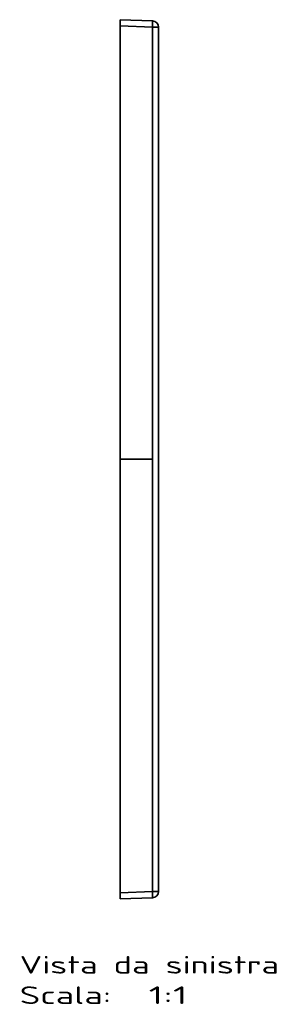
# Model space of a CAD drawing. Extents: x 144 to 1508, y -13 to 1373.
# Tile 4 of 5: x 1304 to 1508, y -13 to 771. Entities that reach past the tile are written whole.
import ezdxf
from ezdxf.enums import TextEntityAlignment as Align

# ---------------------------------------------------------------- set-up
doc = ezdxf.new("R2010")
doc.units = 0
doc.layers.get('0').update_dxf_attribs({"lineweight": 13})
doc.styles.get("Standard").update_dxf_attribs({"font": 'isocp.shx'})

# ---------------------------------------------------------------- blocks, each defined once
blk = doc.blocks.new('BLOCK27')
at = {"color": 7, "lineweight": 13}
for s, p, p2 in [('Vista da sinistra', (-80, -409.43), (126.45, -409.43)), ('Scala:', (-80, -433.61), (-7.14, -433.61)), ('  1:1', (-7.14, -433.61), (53.59, -433.61))]:
    blk.add_text(s, height=14, dxfattribs=at).set_placement(p, p2, align=Align.FIT)
blk = doc.blocks.new('BLOCK28')
at = {"color": 7, "lineweight": 35}
for p, q in [((25.67, 349.1), (0, 350)), ((0, 350), (25.67, 349.1)), ((25.67, 349.1), (0, 350)), ((0, 350), (25.67, 349.1)), ((0, 345), (0, 0)), ((0, 345), (25.67, 344.11)), ((0, 345), (25.67, 344.11)), ((0, 345), (0, 0)), ((25.67, 344.11), (25.67, 0)), ((25.67, 344.11), (25.67, 0)), ((30.5, -344.11), (30.5, 344.11)), ((30.5, 344.11), (30.5, -344.11)), ((25.67, 0), (0, 0)), ((0, -345), (0, 0)), ((25.67, 0), (0, 0)), ((0, -345), (0, 0)), ((25.67, -344.11), (25.67, 0)), ((25.67, 0), (25.67, -344.11)), ((25.67, -344.11), (0, -345)), ((0, -345), (25.67, -344.11)), ((0, -350), (25.67, -349.1)), ((0, -350), (25.67, -349.1))]:
    blk.add_line(p, q, dxfattribs=at)
at = {"color": 7, "lineweight": 35, "ltscale": 0.124924}
for p, q in [((0, 350), (0, 345)), ((0, 345), (0, 350)), ((0, -345), (0, -350)), ((0, -350), (0, -345))]:
    blk.add_line(p, q, dxfattribs=at)
at = {"color": 7, "lineweight": 35, "ltscale": 0.120638}
for p, q in [((25.67, 344.11), (30.5, 344.11)), ((30.5, 344.11), (25.67, 344.11)), ((25.67, -344.11), (30.5, -344.11)), ((30.5, -344.11), (25.67, -344.11))]:
    blk.add_line(p, q, dxfattribs=at)
at = {"color": 7, "lineweight": 35}
for centre, start, end in [((25.5, 344.11), 360, 88.01075), ((25.5, 344.11), 0, 88), ((25.5, -344.11), 272, 0), ((25.5, -344.11), 272, 360)]:
    blk.add_arc(centre, 5, start, end, dxfattribs=at)
for centre, major_axis, start_param, end_param in [((25.5, 344.11), (0.17, 5), 4.713607, 6.283185), ((25.5, -344.11), (-0.17, 5), 3.141593, 4.711171)]:
    blk.add_ellipse(centre, major_axis=major_axis, ratio=0.034878, start_param=start_param, end_param=end_param, dxfattribs=at)
for points, knots in [([(25.67, 344.11), (25.69, 344.41), (25.69, 344.71), (25.7, 345.03), (25.72, 345.69), (25.73, 346.34), (25.74, 346.65), (25.74, 347.08), (25.75, 347.45), (25.75, 347.56), (25.75, 347.98), (25.74, 348.34), (25.74, 348.57), (25.73, 348.8), (25.71, 348.95), (25.71, 348.97), (25.71, 348.99), (25.7, 349.01), (25.7, 349.02), (25.7, 349.02), (25.7, 349.02), (25.7, 349.02), (25.7, 349.03), (25.7, 349.03), (25.7, 349.03), (25.7, 349.04), (25.7, 349.04), (25.7, 349.04), (25.7, 349.04), (25.7, 349.05), (25.7, 349.05), (25.69, 349.07), (25.69, 349.08), (25.69, 349.09), (25.68, 349.1), (25.68, 349.1), (25.68, 349.1), (25.68, 349.1), (25.67, 349.1), (25.67, 349.1), (25.67, 349.1), (25.67, 349.1)], [0, 0, 0, 0, 0, 0, 2.632031, 2.632031, 2.632031, 5.289497, 5.289497, 5.289497, 6.517051, 6.517051, 6.517051, 9.967533, 9.967533, 9.967533, 10.650241, 10.650241, 10.650241, 10.718523, 10.718523, 10.718523, 10.786806, 10.786806, 10.786806, 10.855094, 10.855094, 10.855094, 10.923383, 10.923383, 10.923383, 11.059947, 11.059947, 11.059947, 11.772023, 11.772023, 11.772023, 11.970437, 11.970437, 11.970437, 11.971905, 11.971905, 11.971905, 11.971905, 11.971905, 11.971905]), ([(25.67, -349.1), (25.69, -349.1), (25.71, -349.03), (25.72, -348.88), (25.75, -348.2), (25.75, -347), (25.73, -346.05), (25.71, -345.08), (25.67, -344.11)], [0, 0, 0, 0, 0, 0, 3.278725, 3.278725, 3.278725, 10.916333, 10.916333, 10.916333, 10.916333, 10.916333, 10.916333])]:
    blk.add_open_spline(points, degree=5, knots=knots, dxfattribs=at)

msp = doc.modelspace()

# ---------------------------------------------------------------- block references
at = {"lineweight": 0}
for name in ['BLOCK28', 'BLOCK27']:
    msp.add_blockref(name, (1383.93, 420.5), dxfattribs=at)

doc.saveas('drawing.dxf')
